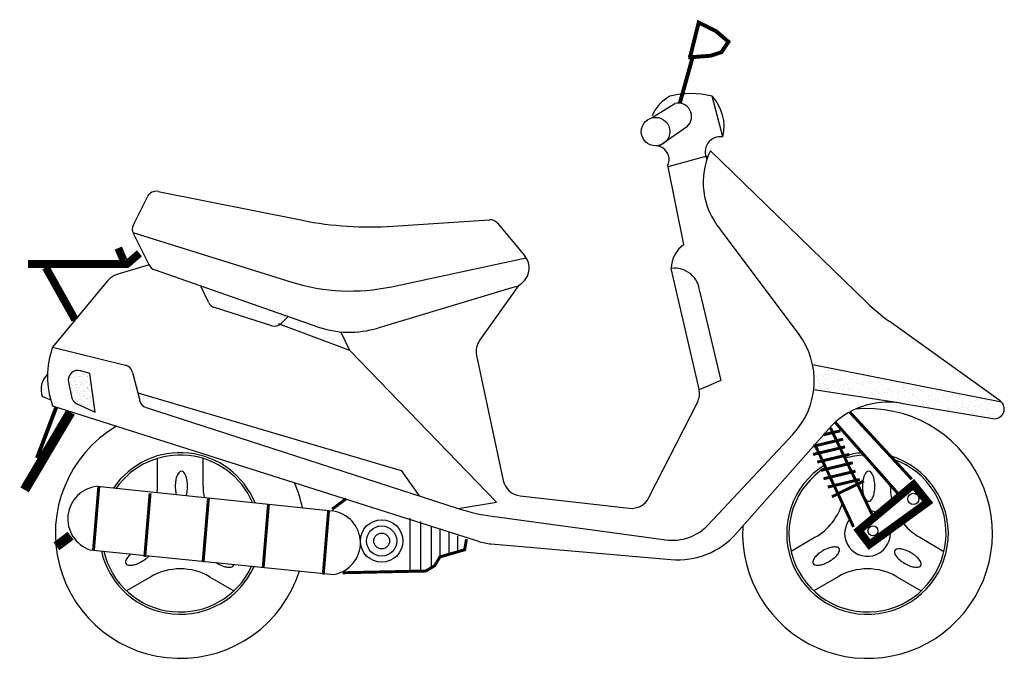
# Model space of a CAD drawing. Header units: millimetres. Extents: x 295.98 to 297.78, y 273.79 to 274.96.
import ezdxf

# ---------------------------------------------------------------- set-up
doc = ezdxf.new("R2010")
doc.units = ezdxf.units.MM

# ---------------------------------------------------------------- blocks, each defined once
blk = doc.blocks.new('*X2')
at = {"color": 0}
for p, q in [((0.696, 2.925), (0.696, 2.925)), ((0.7, 2.933), (0.7, 2.933)), ((0.712, 2.925), (0.712, 2.925)), ((0.732, 2.932), (0.732, 2.932)), ((0.768, 2.959), (0.768, 2.959)), ((0.786, 2.951), (0.786, 2.951)), ((0.793, 2.933), (0.793, 2.933)), ((0.806, 2.925), (0.806, 2.925)), ((0.81, 2.933), (0.81, 2.933)), ((0.816, 2.924), (0.816, 2.924)), ((0.821, 2.919), (0.821, 2.919)), ((0.862, 2.91), (0.862, 2.91)), ((0.665, 2.896), (0.665, 2.896)), ((0.667, 2.842), (0.667, 2.842)), ((0.684, 2.886), (0.684, 2.886)), ((0.689, 2.82), (0.689, 2.82)), ((0.693, 2.902), (0.693, 2.902)), ((0.695, 2.844), (0.695, 2.844)), ((0.697, 2.815), (0.697, 2.815)), ((0.7, 2.888), (0.7, 2.888)), ((0.702, 2.81), (0.702, 2.81)), ((0.712, 2.812), (0.712, 2.812)), ((0.724, 2.892), (0.724, 2.892)), ((0.724, 2.858), (0.724, 2.858)), ((0.726, 2.897), (0.726, 2.897)), ((0.728, 2.814), (0.728, 2.814)), ((0.731, 2.892), (0.731, 2.892)), ((0.733, 2.874), (0.733, 2.874)), ((0.735, 2.816), (0.735, 2.816)), ((0.737, 2.85), (0.737, 2.85)), ((0.752, 2.818), (0.752, 2.818)), ((0.757, 2.868), (0.757, 2.868)), ((0.758, 2.896), (0.758, 2.896)), ((0.765, 2.897), (0.765, 2.897)), ((0.77, 2.902), (0.77, 2.902)), ((0.772, 2.844), (0.772, 2.844)), ((0.781, 2.899), (0.781, 2.899)), ((0.782, 2.821), (0.782, 2.821)), ((0.787, 2.841), (0.787, 2.841)), ((0.793, 2.836), (0.793, 2.836)), ((0.793, 2.823), (0.793, 2.823)), ((0.805, 2.902), (0.805, 2.902)), ((0.808, 2.825), (0.808, 2.825)), ((0.812, 2.875), (0.812, 2.875)), ((0.814, 2.817), (0.814, 2.817)), ((0.817, 2.858), (0.817, 2.858)), ((0.819, 2.812), (0.819, 2.812)), ((0.83, 2.85), (0.83, 2.85)), ((0.833, 2.828), (0.833, 2.828)), ((0.846, 2.908), (0.846, 2.908)), ((0.847, 2.895), (0.847, 2.895)), ((0.851, 2.904), (0.851, 2.904)), ((0.851, 2.896), (0.851, 2.896)), ((0.853, 2.847), (0.853, 2.847)), ((0.874, 2.834), (0.874, 2.834)), ((0.876, 2.821), (0.876, 2.821)), ((0.877, 2.867), (0.877, 2.867)), ((0.883, 2.862), (0.883, 2.862)), ((0.889, 2.836), (0.889, 2.836)), ((0.891, 2.817), (0.891, 2.817)), ((0.671, 2.807), (0.671, 2.807)), ((0.697, 2.786), (0.697, 2.786)), ((0.699, 2.733), (0.699, 2.733)), ((0.699, 2.728), (0.699, 2.728)), ((0.713, 2.745), (0.713, 2.745)), ((0.728, 2.786), (0.728, 2.786)), ((0.737, 2.758), (0.737, 2.758)), ((0.74, 2.738), (0.74, 2.738)), ((0.748, 2.783), (0.748, 2.783)), ((0.755, 2.74), (0.755, 2.74)), ((0.758, 2.758), (0.758, 2.758)), ((0.761, 2.775), (0.761, 2.775)), ((0.764, 2.753), (0.764, 2.753)), ((0.773, 2.786), (0.773, 2.786)), ((0.775, 2.728), (0.775, 2.728)), ((0.78, 2.744), (0.78, 2.744)), ((0.79, 2.729), (0.79, 2.729)), ((0.806, 2.746), (0.806, 2.746)), ((0.816, 2.759), (0.816, 2.759)), ((0.821, 2.749), (0.821, 2.749)), ((0.836, 2.751), (0.836, 2.751)), ((0.842, 2.783), (0.842, 2.783)), ((0.849, 2.785), (0.849, 2.785)), ((0.854, 2.789), (0.854, 2.789)), ((0.854, 2.78), (0.854, 2.78)), ((0.854, 2.775), (0.854, 2.775)), ((0.856, 2.731), (0.856, 2.731)), ((0.861, 2.754), (0.861, 2.754)), ((0.88, 2.756), (0.88, 2.756)), ((0.893, 2.759), (0.893, 2.759)), ((0.9, 2.746), (0.9, 2.746)), ((0.901, 2.76), (0.901, 2.76)), ((0.692, 2.699), (0.692, 2.699)), ((0.7, 2.703), (0.7, 2.703)), ((0.7, 2.671), (0.7, 2.671)), ((0.727, 2.659), (0.727, 2.659)), ((0.73, 2.676), (0.73, 2.676)), ((0.735, 2.671), (0.735, 2.671)), ((0.737, 2.67), (0.737, 2.67)), ((0.739, 2.7), (0.739, 2.7)), ((0.741, 2.643), (0.741, 2.643)), ((0.761, 2.647), (0.761, 2.647)), ((0.767, 2.664), (0.767, 2.664)), ((0.772, 2.707), (0.772, 2.707)), ((0.777, 2.67), (0.777, 2.67)), ((0.779, 2.613), (0.779, 2.613)), ((0.783, 2.666), (0.783, 2.666)), ((0.785, 2.699), (0.785, 2.699)), ((0.791, 2.619), (0.791, 2.619)), ((0.797, 2.632), (0.797, 2.632)), ((0.797, 2.614), (0.797, 2.614)), ((0.807, 2.67), (0.807, 2.67)), ((0.809, 2.624), (0.809, 2.624)), ((0.818, 2.701), (0.818, 2.701)), ((0.82, 2.702), (0.82, 2.702)), ((0.82, 2.644), (0.82, 2.644)), ((0.825, 2.697), (0.825, 2.697)), ((0.831, 2.67), (0.831, 2.67)), ((0.848, 2.675), (0.848, 2.675)), ((0.851, 2.673), (0.851, 2.673)), ((0.858, 2.673), (0.858, 2.673)), ((0.86, 2.615), (0.86, 2.615)), ((0.864, 2.677), (0.864, 2.677)), ((0.866, 2.708), (0.866, 2.708)), ((0.879, 2.7), (0.879, 2.7)), ((0.881, 2.646), (0.881, 2.646)), ((0.887, 2.641), (0.887, 2.641)), ((0.888, 2.68), (0.888, 2.68)), ((0.89, 2.633), (0.89, 2.633)), ((0.894, 2.701), (0.894, 2.701)), ((0.896, 2.643), (0.896, 2.643)), ((0.903, 2.624), (0.903, 2.624)), ((0.913, 2.617), (0.913, 2.617)), ((0.823, 2.59), (0.823, 2.59)), ((0.835, 2.596), (0.835, 2.596)), ((0.855, 2.595), (0.855, 2.595)), ((0.876, 2.601), (0.876, 2.601)), ((0.891, 2.603), (0.891, 2.603)), ((0.898, 2.585), (0.898, 2.585)), ((0.914, 2.557), (0.914, 2.557)), ((0.916, 2.606), (0.916, 2.606)), ((0.927, 2.549), (0.927, 2.549))]:
    blk.add_line(p, q, dxfattribs=at)
blk = doc.blocks.new('*X3')
at = {"color": 0}
for p, q in [((0.401, 2.849), (0.401, 2.849)), ((0.409, 2.82), (0.409, 2.82)), ((0.416, 2.867), (0.416, 2.867)), ((0.418, 2.809), (0.418, 2.809)), ((0.425, 2.846), (0.425, 2.846)), ((0.442, 2.854), (0.442, 2.854)), ((0.444, 2.857), (0.444, 2.857)), ((0.387, 2.774), (0.387, 2.774)), ((0.389, 2.77), (0.389, 2.77)), ((0.396, 2.763), (0.396, 2.763)), ((0.405, 2.772), (0.405, 2.772)), ((0.42, 2.752), (0.42, 2.752)), ((0.426, 2.736), (0.426, 2.736)), ((0.429, 2.775), (0.429, 2.775)), ((0.432, 2.731), (0.432, 2.731)), ((0.433, 2.745), (0.433, 2.745)), ((0.462, 2.725), (0.462, 2.725)), ((0.399, 2.707), (0.399, 2.707)), ((0.411, 2.699), (0.411, 2.699)), ((0.417, 2.696), (0.417, 2.696)), ((0.422, 2.694), (0.422, 2.694)), ((0.432, 2.698), (0.432, 2.698)), ((0.457, 2.701), (0.457, 2.701)), ((0.458, 2.707), (0.458, 2.707)), ((0.464, 2.667), (0.464, 2.667))]:
    blk.add_line(p, q, dxfattribs=at)
blk = doc.blocks.new('*X1')
at = {"color": 0}
for p, q in [((8.253, 2.96), (8.253, 2.96)), ((8.256, 2.912), (8.256, 2.912)), ((8.31, 2.92), (8.31, 2.92)), ((8.346, 2.911), (8.346, 2.911)), ((8.372, 2.915), (8.372, 2.915)), ((8.374, 2.969), (8.374, 2.969)), ((8.397, 2.965), (8.397, 2.965)), ((8.406, 2.956), (8.406, 2.956)), ((8.409, 2.96), (8.409, 2.96)), ((8.413, 2.92), (8.413, 2.92)), ((8.438, 2.919), (8.438, 2.919)), ((8.449, 2.916), (8.449, 2.916)), ((8.481, 2.929), (8.481, 2.929)), ((8.507, 2.932), (8.507, 2.932)), ((8.547, 2.938), (8.547, 2.938)), ((8.573, 2.924), (8.573, 2.924)), ((8.649, 2.915), (8.649, 2.915)), ((8.704, 2.926), (8.704, 2.926)), ((8.278, 2.902), (8.278, 2.902)), ((8.293, 2.835), (8.293, 2.835)), ((8.299, 2.873), (8.299, 2.873)), ((8.313, 2.824), (8.313, 2.824)), ((8.349, 2.827), (8.349, 2.827)), ((8.352, 2.897), (8.352, 2.897)), ((8.358, 2.819), (8.358, 2.819)), ((8.373, 2.883), (8.373, 2.883)), ((8.378, 2.873), (8.378, 2.873)), ((8.441, 2.823), (8.441, 2.823)), ((8.449, 2.835), (8.449, 2.835)), ((8.499, 2.871), (8.499, 2.871)), ((8.508, 2.897), (8.508, 2.897)), ((8.508, 2.875), (8.508, 2.875)), ((8.508, 2.862), (8.508, 2.862)), ((8.529, 2.884), (8.529, 2.884)), ((8.552, 2.823), (8.552, 2.823)), ((8.553, 2.809), (8.553, 2.809)), ((8.576, 2.828), (8.576, 2.828)), ((8.593, 2.814), (8.593, 2.814)), ((8.605, 2.835), (8.605, 2.835)), ((8.636, 2.874), (8.636, 2.874)), ((8.659, 2.906), (8.659, 2.906)), ((8.661, 2.823), (8.661, 2.823)), ((8.664, 2.897), (8.664, 2.897)), ((8.685, 2.884), (8.685, 2.884)), ((8.687, 2.827), (8.687, 2.827)), ((8.702, 2.866), (8.702, 2.866)), ((8.707, 2.829), (8.707, 2.829)), ((8.728, 2.832), (8.728, 2.832)), ((8.752, 2.821), (8.752, 2.821)), ((8.761, 2.835), (8.761, 2.835)), ((8.761, 2.812), (8.761, 2.812)), ((8.771, 2.879), (8.771, 2.879)), ((8.796, 2.841), (8.796, 2.841)), ((8.819, 2.898), (8.819, 2.898)), ((8.822, 2.844), (8.822, 2.844)), ((8.835, 2.829), (8.835, 2.829)), ((8.84, 2.884), (8.84, 2.884)), ((8.863, 2.85), (8.863, 2.85)), ((8.902, 2.881), (8.902, 2.881)), ((8.902, 2.865), (8.902, 2.865)), ((8.911, 2.856), (8.911, 2.856)), ((8.916, 2.836), (8.916, 2.836)), ((8.93, 2.859), (8.93, 2.859)), ((8.955, 2.816), (8.955, 2.816)), ((8.956, 2.862), (8.956, 2.862)), ((8.97, 2.834), (8.97, 2.834)), ((8.997, 2.867), (8.997, 2.867)), ((9.072, 2.836), (9.072, 2.836)), ((9.101, 2.835), (9.101, 2.835)), ((9.155, 2.815), (9.155, 2.815)), ((8.258, 2.77), (8.258, 2.77)), ((8.284, 2.773), (8.284, 2.773)), ((8.324, 2.779), (8.324, 2.779)), ((8.381, 2.777), (8.381, 2.777)), ((8.392, 2.788), (8.392, 2.788)), ((8.393, 2.771), (8.393, 2.771)), ((8.402, 2.779), (8.402, 2.779)), ((8.414, 2.758), (8.414, 2.758)), ((8.418, 2.791), (8.418, 2.791)), ((8.459, 2.797), (8.459, 2.797)), ((8.512, 2.778), (8.512, 2.778)), ((8.527, 2.806), (8.527, 2.806)), ((8.548, 2.772), (8.548, 2.772)), ((8.569, 2.758), (8.569, 2.758)), ((8.579, 2.731), (8.579, 2.731)), ((8.602, 2.777), (8.602, 2.777)), ((8.611, 2.769), (8.611, 2.769)), ((8.639, 2.778), (8.639, 2.778)), ((8.645, 2.71), (8.645, 2.71)), ((8.654, 2.729), (8.654, 2.729)), ((8.704, 2.772), (8.704, 2.772)), ((8.71, 2.733), (8.71, 2.733)), ((8.725, 2.759), (8.725, 2.759)), ((8.774, 2.709), (8.774, 2.709)), ((8.775, 2.783), (8.775, 2.783)), ((8.801, 2.71), (8.801, 2.71)), ((8.805, 2.773), (8.805, 2.773)), ((8.838, 2.733), (8.838, 2.733)), ((8.842, 2.718), (8.842, 2.718)), ((8.854, 2.727), (8.854, 2.727)), ((8.86, 2.772), (8.86, 2.772)), ((8.864, 2.718), (8.864, 2.718)), ((8.868, 2.721), (8.868, 2.721)), ((8.881, 2.759), (8.881, 2.759)), ((8.905, 2.784), (8.905, 2.784)), ((8.909, 2.726), (8.909, 2.726)), ((8.957, 2.711), (8.957, 2.711)), ((8.973, 2.737), (8.973, 2.737)), ((8.977, 2.735), (8.977, 2.735)), ((9.003, 2.739), (9.003, 2.739)), ((9.005, 2.771), (9.005, 2.771)), ((9.014, 2.762), (9.014, 2.762)), ((9.015, 2.773), (9.015, 2.773)), ((9.033, 2.784), (9.033, 2.784)), ((9.036, 2.759), (9.036, 2.759)), ((9.043, 2.744), (9.043, 2.744)), ((9.057, 2.723), (9.057, 2.723)), ((9.104, 2.739), (9.104, 2.739)), ((9.111, 2.753), (9.111, 2.753)), ((9.112, 2.711), (9.112, 2.711)), ((9.137, 2.756), (9.137, 2.756)), ((9.164, 2.806), (9.164, 2.806)), ((9.168, 2.789), (9.168, 2.789)), ((9.171, 2.773), (9.171, 2.773)), ((9.178, 2.762), (9.178, 2.762)), ((9.192, 2.759), (9.192, 2.759)), ((9.208, 2.766), (9.208, 2.766)), ((9.232, 2.738), (9.232, 2.738)), ((9.246, 2.771), (9.246, 2.771)), ((9.257, 2.721), (9.257, 2.721)), ((9.267, 2.712), (9.267, 2.712)), ((9.268, 2.711), (9.268, 2.711)), ((9.272, 2.774), (9.272, 2.774)), ((9.299, 2.79), (9.299, 2.79)), ((9.312, 2.779), (9.312, 2.779)), ((9.327, 2.773), (9.327, 2.773)), ((9.348, 2.76), (9.348, 2.76)), ((9.367, 2.743), (9.367, 2.743)), ((9.38, 2.788), (9.38, 2.788)), ((9.408, 2.765), (9.408, 2.765)), ((9.417, 2.756), (9.417, 2.756)), ((9.424, 2.711), (9.424, 2.711)), ((9.461, 2.716), (9.461, 2.716)), ((9.498, 2.745), (9.498, 2.745)), ((9.504, 2.76), (9.504, 2.76)), ((9.579, 2.712), (9.579, 2.712)), ((9.626, 2.744), (9.626, 2.744)), ((9.661, 2.715), (9.661, 2.715)), ((9.735, 2.712), (9.735, 2.712)), ((9.762, 2.709), (9.762, 2.709)), ((8.707, 2.7), (8.707, 2.7)), ((8.733, 2.703), (8.733, 2.703)), ((8.778, 2.686), (8.778, 2.686)), ((8.907, 2.679), (8.907, 2.679)), ((8.909, 2.688), (8.909, 2.688)), ((9.036, 2.687), (9.036, 2.687)), ((9.056, 2.647), (9.056, 2.647)), ((9.107, 2.677), (9.107, 2.677)), ((9.107, 2.643), (9.107, 2.643)), ((9.116, 2.668), (9.116, 2.668)), ((9.157, 2.63), (9.157, 2.63)), ((9.16, 2.629), (9.16, 2.629)), ((9.172, 2.692), (9.172, 2.692)), ((9.183, 2.633), (9.183, 2.633)), ((9.211, 2.648), (9.211, 2.648)), ((9.224, 2.638), (9.224, 2.638)), ((9.233, 2.634), (9.233, 2.634)), ((9.235, 2.642), (9.235, 2.642)), ((9.292, 2.647), (9.292, 2.647)), ((9.302, 2.694), (9.302, 2.694)), ((9.31, 2.672), (9.31, 2.672)), ((9.318, 2.651), (9.318, 2.651)), ((9.359, 2.656), (9.359, 2.656)), ((9.36, 2.627), (9.36, 2.627)), ((9.367, 2.648), (9.367, 2.648)), ((9.369, 2.618), (9.369, 2.618)), ((9.37, 2.647), (9.37, 2.647)), ((9.388, 2.635), (9.388, 2.635)), ((9.426, 2.665), (9.426, 2.665)), ((9.43, 2.693), (9.43, 2.693)), ((9.452, 2.668), (9.452, 2.668)), ((9.493, 2.674), (9.493, 2.674)), ((9.501, 2.649), (9.501, 2.649)), ((9.51, 2.671), (9.51, 2.671)), ((9.519, 2.662), (9.519, 2.662)), ((9.523, 2.648), (9.523, 2.648)), ((9.544, 2.635), (9.544, 2.635)), ((9.561, 2.683), (9.561, 2.683)), ((9.563, 2.622), (9.563, 2.622)), ((9.565, 2.698), (9.565, 2.698)), ((9.587, 2.686), (9.587, 2.686)), ((9.628, 2.692), (9.628, 2.692)), ((9.629, 2.648), (9.629, 2.648)), ((9.67, 2.706), (9.67, 2.706)), ((9.679, 2.649), (9.679, 2.649)), ((9.696, 2.7), (9.696, 2.7)), ((9.696, 2.7), (9.696, 2.7)), ((9.7, 2.635), (9.7, 2.635)), ((9.713, 2.666), (9.713, 2.666)), ((9.722, 2.704), (9.722, 2.704)), ((9.763, 2.621), (9.763, 2.621)), ((9.764, 2.653), (9.764, 2.653)), ((9.772, 2.612), (9.772, 2.612)), ((9.824, 2.699), (9.824, 2.699)), ((9.834, 2.649), (9.834, 2.649)), ((9.855, 2.635), (9.855, 2.635)), ((9.895, 2.655), (9.895, 2.655)), ((9.913, 2.665), (9.913, 2.665)), ((9.923, 2.656), (9.923, 2.656)), ((9.962, 2.608), (9.962, 2.608)), ((9.966, 2.616), (9.966, 2.616)), ((9.99, 2.649), (9.99, 2.649)), ((10.011, 2.636), (10.011, 2.636)), ((10.011, 2.613), (10.011, 2.613)), ((10.023, 2.654), (10.023, 2.654)), ((10.037, 2.616), (10.037, 2.616)), ((10.078, 2.621), (10.078, 2.621)), ((10.093, 2.609), (10.093, 2.609)), ((10.145, 2.63), (10.145, 2.63)), ((10.166, 2.615), (10.166, 2.615)), ((10.167, 2.636), (10.167, 2.636)), ((9.433, 2.597), (9.433, 2.597)), ((9.464, 2.586), (9.464, 2.586)), ((9.568, 2.602), (9.568, 2.602)), ((9.607, 2.559), (9.607, 2.559)), ((9.613, 2.577), (9.613, 2.577)), ((9.62, 2.586), (9.62, 2.586)), ((9.622, 2.568), (9.622, 2.568)), ((9.632, 2.552), (9.632, 2.552)), ((9.633, 2.563), (9.633, 2.563)), ((9.674, 2.568), (9.674, 2.568)), ((9.699, 2.603), (9.699, 2.603)), ((9.742, 2.577), (9.742, 2.577)), ((9.767, 2.557), (9.767, 2.557)), ((9.768, 2.581), (9.768, 2.581)), ((9.776, 2.587), (9.776, 2.587)), ((9.808, 2.586), (9.808, 2.586)), ((9.816, 2.572), (9.816, 2.572)), ((9.827, 2.603), (9.827, 2.603)), ((9.866, 2.527), (9.866, 2.527)), ((9.875, 2.524), (9.875, 2.524)), ((9.875, 2.518), (9.875, 2.518)), ((9.876, 2.595), (9.876, 2.595)), ((9.896, 2.51), (9.896, 2.51)), ((9.898, 2.558), (9.898, 2.558)), ((9.902, 2.598), (9.902, 2.598)), ((9.931, 2.587), (9.931, 2.587)), ((9.943, 2.604), (9.943, 2.604)), ((9.965, 2.511), (9.965, 2.511)), ((10.016, 2.571), (10.016, 2.571)), ((10.025, 2.562), (10.025, 2.562)), ((10.026, 2.558), (10.026, 2.558)), ((10.03, 2.524), (10.03, 2.524)), ((10.051, 2.51), (10.051, 2.51)), ((10.069, 2.522), (10.069, 2.522)), ((10.087, 2.587), (10.087, 2.587)), ((10.096, 2.513), (10.096, 2.513)), ((10.161, 2.562), (10.161, 2.562)), ((10.175, 2.606), (10.175, 2.606)), ((10.057, 2.489), (10.057, 2.489)), ((10.083, 2.493), (10.083, 2.493)), ((10.118, 2.477), (10.118, 2.477)), ((10.124, 2.498), (10.124, 2.498))]:
    blk.add_line(p, q, dxfattribs=at)

msp = doc.modelspace()

# ---------------------------------------------------------------- linework, layer by layer
at = {"color": 1}
for p, q in [((297.2658, 274.7487), (297.2464, 274.8231)), ((297.5303, 274.4448), (297.2433, 274.7233)), ((297.4048, 274.388), (297.2613, 274.5793)), ((296.214, 274.5138), (296.1551, 274.4961)), ((296.1377, 274.4846), (296.0373, 274.3633)), ((297.7746, 274.2644), (297.5709, 274.4108)), ((296.0373, 274.3633), (296.1708, 274.3299)), ((296.1839, 274.3168), (296.1969, 274.265)), ((296.0373, 274.2553), (296.8179, 274.007)), ((296.2088, 274.2522), (296.7809, 274.0672)), ((297.2914, 274.0218), (297.4605, 274.2134)), ((297.2391, 274.0372), (297.3946, 274.2031)), ((296.843, 274.053), (297.1613, 274.0096)), ((296.8413, 274.0023), (297.1709, 273.9736))]:
    msp.add_line(p, q, dxfattribs=at)
at = {"color": 7}
for p, q in [((297.1362, 274.7843), (297.1783, 274.8102)), ((297.1492, 274.7325), (297.201, 274.7681)), ((297.2367, 274.7131), (297.1654, 274.6937)), ((297.1945, 274.5513), (297.1654, 274.6969)), ((297.2224, 274.2861), (297.1713, 274.5073)), ((296.3228, 274.4453), (296.3093, 274.4751)), ((296.8919, 274.4765), (296.8205, 274.3762)), ((297.2237, 274.4639), (297.2626, 274.3021)), ((296.4389, 274.4024), (296.3338, 274.4356)), ((296.457, 274.4069), (296.4693, 274.4191)), ((296.5821, 274.3571), (296.4515, 274.4056)), ((296.5821, 274.3571), (296.5658, 274.3912)), ((296.8511, 274.0787), (296.5821, 274.3571)), ((296.8146, 274.3478), (296.8635, 274.1186)), ((296.1058, 274.315), (296.0888, 274.3198)), ((297.777, 274.2623), (297.4307, 274.3305)), ((296.0662, 274.299), (296.0716, 274.2722)), ((296.1155, 274.2438), (296.1058, 274.315)), ((297.2626, 274.3021), (297.2226, 274.285)), ((297.5921, 274.2602), (297.4326, 274.2849)), ((296.0186, 274.2723), (296.0338, 274.2662)), ((296.1933, 274.2794), (296.6761, 274.137)), ((297.1306, 274.0871), (297.2194, 274.2617)), ((296.0817, 274.2594), (296.1155, 274.2438)), ((297.5921, 274.2602), (297.7611, 274.232)), ((296.6761, 274.137), (296.7091, 274.0904)), ((296.1188, 274.1079), (296.5497, 274.0626)), ((296.8946, 274.0904), (297.0945, 274.0677)), ((296.7809, 274.0672), (296.8511, 274.0787)), ((296.6923, 274.0496), (296.6923, 273.9519)), ((296.7117, 274.0431), (296.7117, 273.9523)), ((296.7312, 274.0334), (296.7312, 273.9584)), ((296.7474, 274.0302), (296.7474, 273.9784)), ((296.7636, 274.0237), (296.7636, 273.983)), ((296.7798, 274.0173), (296.7798, 273.9877)), ((296.1058, 273.9914), (296.553, 273.9461))]:
    msp.add_line(p, q, dxfattribs=at)
at = {"color": 5}
for p, q in [((296.2308, 274.6486), (296.4953, 274.5957)), ((296.1853, 274.5874), (296.2112, 274.639)), ((296.6608, 274.5849), (296.8382, 274.5967)), ((296.8532, 274.5903), (296.9024, 274.5312)), ((296.1846, 274.5731), (296.4757, 274.4823)), ((296.214, 274.5138), (296.1853, 274.5713)), ((296.6583, 274.474), (296.9055, 274.5269)), ((296.5221, 274.4006), (296.2242, 274.5049)), ((296.8851, 274.4737), (296.6333, 274.3981))]:
    msp.add_line(p, q, dxfattribs=at)
for p, q in [((296.2295, 274.1077), (296.2296, 274.1591)), ((296.3131, 274.1077), (296.313, 274.1591)), ((297.5731, 274.1077), (297.5731, 274.1107)), ((297.4356, 274.0143), (297.3911, 273.9885)), ((297.627, 274.0143), (297.6715, 273.9885)), ((296.2174, 273.942), (296.1728, 273.9163)), ((296.3252, 273.942), (296.3698, 273.9163)), ((297.4774, 273.942), (297.4328, 273.9163)), ((297.5852, 273.942), (297.6298, 273.9163))]:
    msp.add_line(p, q)
at = {"color": 7}
for points, const_width in [([(297.2058, 274.8944), (297.2218, 274.9585), (297.2539, 274.9424), (297.2763, 274.9232), (297.2635, 274.904), (297.2443, 274.8976), (297.2026, 274.8944)], 0.0072), ([(297.1871, 274.81), (297.2117, 274.8988)], 0.0072), ([(296.1674, 274.5221), (296.1577, 274.5448)], 0.0144), ([(295.9924, 274.5157), (296.1739, 274.5157), (296.1965, 274.5351)], 0.0144), ([(296.0248, 274.5092), (296.0786, 274.4132)], 0.0144), ([(296.0702, 274.2438), (295.9859, 274.1014)], 0.018), ([(296.0442, 274.2535), (296.0086, 274.1597)], 0.0072), ([(297.6125, 274.1208), (297.4986, 274.2441)], 0.0054), ([(297.5898, 274.0917), (297.4721, 274.2252)], 0.0054), ([(297.4814, 274.2096), (297.4507, 274.2023)], 0.0054), ([(297.5412, 274.0529), (297.4635, 274.2147)], 0.0054), ([(297.4865, 274.1943), (297.4322, 274.1814)], 0.0054), ([(297.4903, 274.1803), (297.4316, 274.1663)], 0.0054), ([(297.5056, 274.0334), (297.4343, 274.1855)], 0.0054), ([(297.4979, 274.1663), (297.4392, 274.1523)], 0.0054), ([(297.5043, 274.151), (297.4456, 274.137)], 0.0054), ([(297.5094, 274.1357), (297.4507, 274.1217)], 0.0054), ([(297.5171, 274.1204), (297.4584, 274.1064)], 0.0054), ([(297.466, 274.0886), (297.5248, 274.1179)], 0.0054), ([(296.122, 274.1079), (296.1123, 273.9914)], 0.0054), ([(296.216, 274.0949), (296.2063, 273.9784)], 0.0054), ([(296.3229, 274.0852), (296.3132, 273.9687)], 0.0054), ([(296.5756, 274.0852), (296.5497, 274.0658)], 0.0054), ([(296.4331, 274.0755), (296.4234, 273.959)], 0.0054), ([(296.5432, 274.0626), (296.5335, 273.9461)], 0.0054), ([(296.0702, 274.0173), (296.0442, 273.9978)], 0.018), ([(296.796, 274.0108), (296.7927, 273.9914), (296.7474, 273.9784), (296.7377, 273.9622), (296.7215, 273.9525), (296.5692, 273.9493)], 0.0054)]:
    msp.add_lwpolyline(points, dxfattribs=dict(at, const_width=const_width))
for points in [[(296.2823, 274.0907, 0.039719), (296.2838, 274.0967, 0.042258), (296.2847, 274.1079, 0.042258), (296.2838, 274.1191, 0.055475), (296.2814, 274.1274, 0.098271), (296.2771, 274.1339, 0.199683), (296.2734, 274.1354, 0.199683), (296.2697, 274.1339, 0.098271), (296.2654, 274.1274, 0.055475), (296.263, 274.1191, 0.042258), (296.2621, 274.1079, 0.042258)], [(296.2621, 274.1079, 0.042258), (296.263, 274.0967, 0.026689), (296.2639, 274.0926, 0.098271)], [(296.181, 273.9837, 0.003044), (296.1804, 273.9832, 0.055475), (296.1744, 273.9771, 0.098271), (296.1709, 273.97, 0.199683), (296.1714, 273.9661, 0.199683), (296.1746, 273.9637, 0.098271), (296.1824, 273.9632, 0.055475), (296.1908, 273.9652, 0.042258), (296.201, 273.97, 0.042258)], [(296.201, 273.97, 0.042258), (296.2102, 273.9765, 0.036482), (296.2143, 273.9804, 0.098271)], [(296.337, 273.9679, 0.011068), (296.3396, 273.9664, 0.042258), (296.3497, 273.9616, 0.055475), (296.3581, 273.9595, 0.098271), (296.3659, 273.96, 0.199683), (296.3691, 273.9625, 0.110904), (296.3698, 273.9646, 0.098271)]]:
    msp.add_lwpolyline(points, format="xyb")
for points in [[(297.5221, 274.1079, 0.042258), (297.523, 274.0967, 0.055475), (297.5254, 274.0884, 0.098271), (297.5297, 274.0819, 0.199683), (297.5334, 274.0803, 0.199683), (297.5371, 274.0819, 0.098271), (297.5414, 274.0884, 0.055475), (297.5438, 274.0967, 0.042258), (297.5447, 274.1079, 0.042258), (297.5438, 274.1191, 0.055475), (297.5414, 274.1274, 0.098271), (297.5371, 274.1339, 0.199683), (297.5334, 274.1354, 0.199683), (297.5297, 274.1339, 0.098271), (297.5254, 274.1274, 0.055475), (297.523, 274.1191, 0.042258)], [(297.461, 273.97, 0.042258), (297.4702, 273.9765, 0.055475), (297.4762, 273.9826, 0.098271), (297.4797, 273.9897, 0.199683), (297.4792, 273.9936, 0.199683), (297.476, 273.996, 0.098271), (297.4682, 273.9965, 0.055475), (297.4598, 273.9945, 0.042258), (297.4496, 273.9897, 0.042258), (297.4404, 273.9832, 0.055475), (297.4344, 273.9771, 0.098271), (297.4309, 273.97, 0.199683), (297.4314, 273.9661, 0.199683), (297.4346, 273.9637, 0.098271), (297.4424, 273.9632, 0.055475), (297.4508, 273.9652, 0.042258)], [(297.6109, 273.986, 0.042258), (297.6007, 273.9908, 0.055475), (297.5924, 273.9929, 0.098271), (297.5845, 273.9924, 0.199683), (297.5814, 273.99, 0.199683), (297.5809, 273.9861, 0.098271), (297.5844, 273.979, 0.055475), (297.5903, 273.9728, 0.042258), (297.5996, 273.9664, 0.042258), (297.6097, 273.9616, 0.055475), (297.6181, 273.9595, 0.098271), (297.6259, 273.96, 0.199683), (297.6291, 273.9625, 0.199683), (297.6296, 273.9664, 0.098271), (297.6261, 273.9734, 0.055475), (297.6201, 273.9796, 0.042258)]]:
    msp.add_lwpolyline(points, format="xyb", close=True)
at = {"color": 7, "const_width": 0.0144}
msp.add_lwpolyline([(297.5348, 274.0011), (297.6417, 274.0787), (297.6158, 274.1111), (297.5153, 274.027)], close=True, dxfattribs=at)
at = {"color": 7}
for centre, radius in [((297.1427, 274.7584), 0.0261), ((297.6154, 274.0847), 0.0103), ((296.6405, 274.0075), 0.039), ((296.6405, 274.0075), 0.0277), ((297.5413, 274.0261), 0.0092), ((296.6405, 274.0075), 0.0145)]:
    msp.add_circle(centre, radius, dxfattribs=at)
for centre, radius, start, end in [((297.2058, 274.7567), 0.0761, 119.2531, 156.1303), ((297.2075, 274.6768), 0.1514, 75.1183, 104.8817), ((297.188, 274.7681), 0.0803, 345.9982, 43.2776), ((297.1841, 274.7861), 0.0247, 313.1455, 103.5141), ((297.1419, 274.7069), 0.0256, 336.8237, 88.1817), ((297.2266, 274.5062), 0.0553, 125.4312, 178.8394), ((297.1779, 274.462), 0.0458, 2.3635, 98.3058), ((296.3392, 274.4527), 0.018, 204.3526, 252.4944), ((296.4443, 274.4196), 0.018, 252.4944, 314.9652), ((296.8498, 274.3553), 0.036, 144.5443, 192.0426), ((296.0839, 274.3025), 0.018, 74.073, 191.3233), ((296.054, 274.286), 0.038, 133.3934, 201.2526), ((297.1873, 274.278), 0.036, 333.0442, 12.9946), ((296.0893, 274.2757), 0.018, 191.3233, 245.2513), ((296.8987, 274.1262), 0.036, 192.0426, 263.516), ((296.1251, 274.0482), 0.06, 96.0977, 251.2066), ((297.0985, 274.1034), 0.036, 263.516, 333.0442), ((296.5427, 274.0041), 0.0589, 279.9997, 83.1864)]:
    msp.add_arc(centre, radius, start, end, dxfattribs=at)
at = {"color": 1}
for centre, radius, start, end in [((297.2614, 274.7211), 0.0279, 80.8104, 209.0075), ((297.3643, 274.6653), 0.1342, 154.3816, 219.8684), ((296.1655, 274.4617), 0.036, 106.7286, 140.3739), ((297.781, 274.7031), 0.36, 225.8551, 234.2933), ((297.2896, 274.3016), 0.144, 316.8476, 36.8699), ((296.1872, 274.3093), 0.1593, 160.186, 199.814), ((296.1665, 274.3125), 0.018, 14.0362, 75.9638), ((296.2143, 274.2694), 0.018, 194.0362, 252.0721), ((297.5684, 274.1181), 0.144, 80.5377, 138.5763), ((297.7641, 274.2498), 0.018, 260.5377, 54.2933), ((296.8917, 274.4097), 0.36, 252.0721, 262.2348), ((297.1734, 274.0988), 0.09, 262.2348, 316.8476), ((297.1834, 274.1171), 0.144, 265.0303, 318.5763), ((296.8506, 274.1099), 0.108, 252.3499, 265.0303), ((296.8506, 274.1099), 0.108, 252.3499, 265.0303)]:
    msp.add_arc(centre, radius, start, end, dxfattribs=at)
at = {"color": 5}
for centre, radius, start, end in [((296.2273, 274.631), 0.018, 78.6901, 153.4349), ((296.2014, 274.5793), 0.018, 153.4349, 206.5651), ((296.6189, 275.2135), 0.63, 258.6901, 273.8141), ((296.8394, 274.5787), 0.018, 39.8056, 93.8141), ((296.8748, 274.5081), 0.036, 286.6992, 39.8056), ((296.2301, 274.5219), 0.018, 206.5651, 250.71), ((296.5829, 274.826), 0.36, 252.6834, 282.0954), ((296.5816, 274.5705), 0.18, 250.71, 286.6992)]:
    msp.add_arc(centre, radius, start, end, dxfattribs=at)
for centre, radius, start, end in [((297.5313, 274.0213), 0.229, 176.6561, 95.6763), ((296.2713, 274.0213), 0.229, 120.7422, 342.5016), ((296.2713, 274.0213), 0.1482, 22.2517, 145.7448), ((296.2713, 274.0213), 0.144, 23.1457, 144.8507), ((297.5313, 274.0213), 0.1482, 122.1392, 73.6042), ((297.5313, 274.0213), 0.144, 122.3435, 70.7081), ((297.5313, 274.0213), 0.1482, 93.7853, 106.8865), ((297.5313, 274.0213), 0.144, 92.4969, 106.6305), ((296.1215, 274.1078), 0.108, 353.8902, 359.9348), ((296.4211, 274.1078), 0.108, 180.0652, 190.97), ((296.2713, 274.0213), 0.229, 11.8363, 23.9576), ((297.6811, 274.1078), 0.108, 180.0652, 195.6263), ((297.3815, 274.1078), 0.108, 300.0652, 343.5377), ((297.5313, 274.0213), 0.0419, 140.765, 9.9204), ((297.5313, 274.0213), 0.0419, 60.3524, 82.9746), ((297.6811, 274.1078), 0.108, 216.1775, 239.9348), ((296.2713, 274.0213), 0.1482, 192.4966, 335.9317), ((296.2713, 274.0213), 0.144, 193.0448, 335.3835), ((296.2713, 273.8484), 0.108, 60.0652, 119.9348), ((297.5313, 273.8484), 0.108, 60.0652, 119.9348)]:
    msp.add_arc(centre, radius, start, end)

# ---------------------------------------------------------------- block references
at = {"color": 2, "xscale": 0.1800000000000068, "yscale": 0.1800000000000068, "zscale": 0.18}
msp.add_blockref('*X2', (295.9473, 273.7873), dxfattribs=at)
at = {"color": 7, "xscale": 0.1800000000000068, "yscale": 0.1800000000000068, "zscale": 0.18}
msp.add_blockref('*X1', (295.9473, 273.7873), dxfattribs=at)
at = {"color": 1, "xscale": 0.1800000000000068, "yscale": 0.1800000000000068, "zscale": 0.18}
msp.add_blockref('*X3', (295.9473, 273.7873), dxfattribs=at)

doc.saveas('drawing.dxf')
